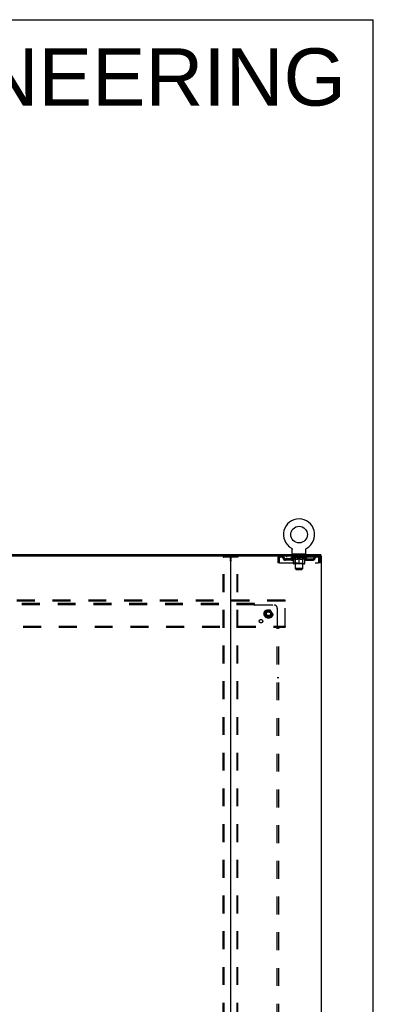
# Model space of a CAD drawing. Header units: inches. Extents: x 0 to 268, y 0 to 174.
# Tile 85 of 85: x 239 to 268, y 92 to 174. Entities that reach past the tile are written whole.
import ezdxf

# ---------------------------------------------------------------- set-up
doc = ezdxf.new("R2010")
doc.units = ezdxf.units.IN
doc.header["$LTSCALE"] = 14.749625
doc.header["$MEASUREMENT"] = 0
doc.linetypes.add('DOT', pattern=[0.2, 0.1, -0.1])
doc.linetypes.add('HIDDEN', pattern=[0.2, 0.1, -0.1])
doc.layers.get('0').update_dxf_attribs({"linetype": 'CONTINUOUS'})
for name, color, linetype in [('DEFAULT_2', 8, 'HIDDEN'), ('DIMENSIONS', 7, 'CONTINUOUS'), ('SUBPANEL', 7, 'CONTINUOUS'), ('WITNESSMARKS', 7, 'CONTINUOUS')]:
    doc.layers.add(name, color=color, linetype=linetype)
doc.styles.get("Standard").update_dxf_attribs({"font": 'arial.ttf'})

msp = doc.modelspace()

# ---------------------------------------------------------------- linework, layer by layer
at = {"color": 7, "linetype": 'Continuous'}
for p, q in [((0, 173.525), (268.175, 173.525)), ((268.175, 0), (268.175, 173.525)), ((261.421, 129.875), (261.42, 129.875)), ((261.42, 129.875), (261.425, 129.872)), ((261.423, 129.873), (261.422, 129.874)), ((261.425, 129.872), (261.429, 129.869)), ((261.429, 129.87), (261.433, 129.867)), ((261.433, 129.867), (261.437, 129.864)), ((261.437, 129.864), (261.441, 129.86)), ((261.441, 129.86), (261.445, 129.857)), ((261.445, 129.857), (261.449, 129.854)), ((261.449, 129.854), (261.452, 129.85)), ((261.452, 129.85), (261.456, 129.846)), ((261.456, 129.846), (261.459, 129.843)), ((261.459, 129.843), (261.463, 129.839)), ((261.462, 129.839), (261.466, 129.835)), ((261.465, 129.835), (261.468, 129.83)), ((261.468, 129.831), (261.471, 129.826)), ((261.471, 129.826), (261.474, 129.822)), ((261.474, 129.822), (261.476, 129.817)), ((261.476, 129.817), (261.479, 129.813)), ((261.479, 129.813), (261.481, 129.808)), ((261.481, 129.808), (261.483, 129.804)), ((261.483, 129.804), (261.485, 129.799)), ((261.485, 129.799), (261.486, 129.794)), ((261.486, 129.794), (261.488, 129.789)), ((261.488, 129.789), (261.489, 129.784)), ((261.489, 129.784), (261.49, 129.779)), ((261.49, 129.779), (261.491, 129.774)), ((261.491, 129.774), (261.492, 129.769)), ((261.492, 129.769), (261.492, 129.764)), ((261.493, 129.754), (261.493, 129.75)), ((261.493, 129.436), (261.493, 129.75)), ((261.556, 129.367), (261.556, 129.337)), ((262.556, 129.367), (261.556, 129.367)), ((262.556, 129.367), (262.556, 129.337)), ((262.618, 129.436), (262.618, 129.75)), ((262.619, 129.764), (262.62, 129.769)), ((262.619, 129.759), (262.619, 129.764)), ((262.62, 129.774), (262.621, 129.779)), ((262.62, 129.769), (262.62, 129.774)), ((262.621, 129.779), (262.622, 129.784)), ((262.622, 129.784), (262.624, 129.789)), ((262.624, 129.789), (262.625, 129.794)), ((262.625, 129.794), (262.627, 129.799)), ((262.627, 129.799), (262.629, 129.804)), ((262.629, 129.804), (262.631, 129.808)), ((262.631, 129.808), (262.633, 129.813)), ((262.633, 129.813), (262.635, 129.817)), ((262.635, 129.817), (262.638, 129.822)), ((262.638, 129.822), (262.64, 129.826)), ((262.64, 129.826), (262.643, 129.831)), ((262.643, 129.83), (262.646, 129.835)), ((262.646, 129.835), (262.649, 129.839)), ((262.649, 129.839), (262.652, 129.843)), ((262.652, 129.843), (262.656, 129.846)), ((262.656, 129.846), (262.659, 129.85)), ((262.659, 129.85), (262.663, 129.854)), ((262.663, 129.854), (262.666, 129.857)), ((262.666, 129.857), (262.67, 129.86)), ((262.67, 129.86), (262.674, 129.864)), ((262.674, 129.864), (262.678, 129.867)), ((262.678, 129.867), (262.682, 129.87)), ((262.682, 129.869), (262.687, 129.872)), ((262.682, 129.87), (262.684, 129.87)), ((262.687, 129.872), (262.691, 129.875)), ((262.69, 129.874), (262.688, 129.873)), ((262.691, 129.875), (262.691, 129.875)), ((263.858, 129.233), (263.858, 129.337)), ((193.62, 129.233), (256.45, 129.233)), ((263.849, 129.233), (263.82, 129.233))]:
    msp.add_line(p, q, dxfattribs=at)
at = {"color": 3, "linetype": 'Continuous'}
for p, q in [((186.212, 129.337), (263.858, 129.337)), ((256.41, 129.193), (256.41, 49.481)), ((256.45, 129.233), (263.82, 129.233)), ((263.849, 129.233), (263.91, 129.233)), ((263.91, 49.441), (263.91, 129.233))]:
    msp.add_line(p, q, dxfattribs=at)
at = {"color": 7, "linetype": 'Continuous'}
for points in [[(261.492, 129.764), (261.493, 129.759), (261.493, 129.754)], [(262.618, 129.75), (262.618, 129.754), (262.619, 129.759)], [(262.618, 129.75), (262.618, 129.754), (262.619, 129.759)]]:
    msp.add_lwpolyline(points, dxfattribs=at)
msp.add_circle((262.056, 130.995), 0.688, dxfattribs=at)
for centre, radius, start, end in [((262.056, 130.995), 1.288, 299.50526, 240.49473), ((261.562, 129.436), 0.069, 180, 265), ((262.549, 129.436), 0.069, 275, 360), ((256.37, 129.193), 0.04, 0, 90)]:
    msp.add_arc(centre, radius, start, end, dxfattribs=at)
at = {"color": 3, "linetype": 'Continuous'}
msp.add_arc((256.45, 129.193), 0.04, 90, 180, dxfattribs=at)
at = {"layer": 'DEFAULT_2', "color": 8, "linetype": 'HIDDEN'}
for p, q in [((261.42, 129.875), (261.42, 129.875)), ((261.428, 129.87), (261.429, 129.87)), ((261.653, 129.367), (261.653, 129.337)), ((261.691, 129.277), (261.691, 129.357)), ((262.421, 129.277), (262.421, 129.357)), ((262.459, 129.367), (262.459, 129.337)), ((255.806, 49.554), (255.806, 129.119)), ((255.827, 129.149), (256.992, 129.149)), ((255.879, 49.554), (255.879, 129.119)), ((256.94, 49.554), (256.94, 129.119)), ((257.014, 49.554), (257.014, 129.119)), ((260.306, 129.066), (260.306, 128.67)), ((260.306, 129.066), (260.41, 129.066)), ((260.41, 128.67), (260.306, 128.67)), ((260.41, 129.066), (260.41, 128.67)), ((260.44, 128.67), (260.44, 129.066)), ((260.44, 128.67), (263.672, 128.67)), ((260.473, 129.233), (260.473, 129.129)), ((263.639, 129.129), (260.473, 129.129)), ((260.941, 128.878), (260.941, 128.982)), ((261.424, 128.982), (260.941, 128.982)), ((261.424, 128.878), (260.941, 128.878)), ((261.024, 129.233), (261.024, 129.129)), ((261.191, 128.878), (261.191, 128.982)), ((261.422, 129.082), (261.422, 129.129)), ((262.689, 129.082), (261.422, 129.082)), ((261.582, 128.97), (261.422, 129.082)), ((261.432, 129.122), (261.432, 129.129)), ((261.441, 129.119), (261.441, 129.122)), ((261.441, 129.119), (262.671, 129.119)), ((261.45, 129.119), (261.45, 129.122)), ((261.451, 129.119), (261.451, 129.122)), ((261.461, 129.122), (261.461, 129.129)), ((261.477, 129.119), (261.477, 129.122)), ((261.479, 129.119), (261.479, 129.122)), ((261.507, 129.122), (261.507, 129.129)), ((261.522, 129.119), (261.522, 129.122)), ((261.524, 129.119), (261.524, 129.122)), ((261.729, 129.122), (261.527, 129.122)), ((261.571, 129.122), (261.571, 129.129)), ((261.572, 129.119), (261.572, 129.122)), ((261.573, 129.119), (261.573, 129.122)), ((261.576, 129.119), (261.576, 129.122)), ((261.582, 128.97), (261.592, 128.97)), ((261.583, 129.119), (261.583, 129.122)), ((261.583, 129.119), (261.583, 129.122)), ((261.586, 129.119), (261.586, 129.122)), ((261.59, 129.119), (261.59, 129.123)), ((261.592, 128.607), (261.592, 129.014)), ((261.594, 129.119), (261.594, 129.122)), ((261.608, 129.119), (261.608, 129.122)), ((261.618, 129.129), (261.618, 129.233)), ((261.626, 129.119), (261.626, 129.122)), ((261.627, 129.119), (261.627, 129.124)), ((262.482, 128.57), (261.629, 128.57)), ((261.647, 129.119), (261.647, 129.122)), ((261.649, 129.122), (261.649, 129.129)), ((261.658, 129.119), (261.658, 129.122)), ((261.662, 129.119), (261.662, 129.122)), ((261.672, 129.119), (261.672, 129.122)), ((261.683, 129.119), (261.683, 129.126)), ((261.699, 129.119), (261.699, 129.122)), ((261.761, 129.267), (261.701, 129.267)), ((261.702, 129.119), (261.702, 129.122)), ((261.743, 128.61), (261.703, 128.57)), ((261.729, 129.119), (261.729, 129.122)), ((261.796, 129.122), (261.734, 129.122)), ((261.735, 128.97), (261.914, 128.97)), ((261.739, 129.122), (261.739, 129.129)), ((261.743, 128.61), (261.743, 129.079)), ((262.368, 128.61), (261.743, 128.61)), ((261.746, 129.119), (261.746, 129.122)), ((261.751, 129.119), (261.751, 129.122)), ((261.756, 128.186), (261.756, 129.257)), ((261.757, 129.119), (261.757, 129.127)), ((261.761, 129.119), (261.761, 129.122)), ((261.772, 129.119), (261.772, 129.122)), ((261.796, 129.119), (261.796, 129.122)), ((261.871, 129.122), (261.812, 129.122)), ((261.832, 129.119), (261.832, 129.122)), ((261.839, 129.122), (261.839, 129.129)), ((261.843, 129.119), (261.843, 129.122)), ((261.845, 129.119), (261.845, 129.128)), ((261.848, 129.119), (261.848, 129.122)), ((261.855, 129.119), (261.855, 129.122)), ((261.871, 129.119), (261.871, 129.122)), ((261.951, 129.122), (261.897, 129.122)), ((261.91, 129.119), (261.91, 129.122)), ((261.941, 129.122), (262.019, 129.126)), ((261.946, 129.122), (261.946, 129.129)), ((261.946, 129.129), (261.946, 129.129)), ((261.946, 129.122), (261.946, 129.128)), ((261.946, 129.119), (261.946, 129.122)), ((261.95, 129.119), (261.95, 129.122)), ((261.951, 129.119), (261.951, 129.122)), ((261.952, 129.119), (261.952, 129.122)), ((261.987, 129.122), (262.051, 129.122)), ((261.992, 129.119), (261.992, 129.122)), ((261.998, 129.122), (261.998, 129.125)), ((262.019, 129.122), (262.019, 129.126)), ((262.035, 129.119), (262.035, 129.122)), ((262.053, 129.122), (262.053, 129.122)), ((262.053, 129.119), (262.053, 129.122)), ((262.053, 129.119), (262.053, 129.122)), ((262.056, 129.122), (262.056, 129.129)), ((262.056, 129.129), (262.17, 129.122)), ((262.056, 128.57), (262.056, 129.014)), ((262.058, 129.119), (262.058, 129.122)), ((262.058, 129.119), (262.058, 129.122)), ((262.058, 129.122), (262.058, 129.122)), ((262.077, 129.119), (262.077, 129.122)), ((262.077, 129.122), (262.125, 129.122)), ((262.119, 129.119), (262.119, 129.122)), ((262.16, 129.119), (262.16, 129.122)), ((262.16, 129.119), (262.16, 129.122)), ((262.16, 129.122), (262.215, 129.122)), ((262.161, 129.119), (262.161, 129.122)), ((262.165, 129.129), (262.166, 129.129)), ((262.165, 129.122), (262.165, 129.128)), ((262.165, 129.119), (262.165, 129.122)), ((262.166, 129.122), (262.166, 129.129)), ((262.197, 128.97), (262.377, 128.97)), ((262.202, 129.119), (262.202, 129.122)), ((262.241, 129.119), (262.241, 129.122)), ((262.241, 129.122), (262.3, 129.122)), ((262.256, 129.119), (262.256, 129.122)), ((262.264, 129.119), (262.264, 129.122)), ((262.266, 129.119), (262.266, 129.128)), ((262.269, 129.119), (262.269, 129.122)), ((262.272, 129.122), (262.272, 129.129)), ((262.28, 129.119), (262.28, 129.122)), ((262.316, 129.119), (262.316, 129.122)), ((262.316, 129.122), (262.378, 129.122)), ((262.34, 129.119), (262.34, 129.122)), ((262.411, 129.267), (262.351, 129.267)), ((262.351, 129.119), (262.351, 129.122)), ((262.355, 129.119), (262.355, 129.127)), ((262.356, 128.186), (262.356, 129.257)), ((262.361, 129.119), (262.361, 129.122)), ((262.366, 129.119), (262.366, 129.122)), ((262.368, 128.61), (262.368, 129.079)), ((262.368, 128.61), (262.408, 128.57)), ((262.372, 129.122), (262.372, 129.129)), ((262.383, 129.119), (262.383, 129.122)), ((262.383, 129.122), (262.584, 129.122)), ((262.41, 129.119), (262.41, 129.122)), ((262.413, 129.119), (262.413, 129.122)), ((262.428, 129.119), (262.428, 129.126)), ((262.44, 129.119), (262.44, 129.122)), ((262.449, 129.119), (262.449, 129.122)), ((262.453, 129.119), (262.453, 129.122)), ((262.463, 129.122), (262.463, 129.129)), ((262.464, 129.119), (262.464, 129.122)), ((262.485, 129.119), (262.485, 129.124)), ((262.485, 129.119), (262.485, 129.122)), ((262.493, 129.129), (262.493, 129.233)), ((262.503, 129.119), (262.503, 129.122)), ((262.517, 129.119), (262.517, 129.122)), ((262.519, 128.607), (262.519, 129.014)), ((262.519, 128.97), (262.53, 128.97)), ((262.522, 129.119), (262.522, 129.123)), ((262.525, 129.119), (262.525, 129.122)), ((262.529, 129.119), (262.529, 129.122)), ((262.529, 129.119), (262.529, 129.122)), ((262.53, 128.97), (262.689, 129.082)), ((262.536, 129.119), (262.536, 129.122)), ((262.539, 129.119), (262.539, 129.122)), ((262.539, 129.119), (262.539, 129.122)), ((262.541, 129.122), (262.541, 129.129)), ((262.587, 129.119), (262.587, 129.122)), ((262.59, 129.119), (262.59, 129.122)), ((262.604, 129.122), (262.604, 129.129)), ((262.633, 129.119), (262.633, 129.122)), ((262.635, 129.119), (262.635, 129.122)), ((262.651, 129.122), (262.651, 129.129)), ((262.661, 129.119), (262.661, 129.122)), ((262.662, 129.119), (262.662, 129.122)), ((262.671, 129.119), (262.671, 129.122)), ((262.679, 129.122), (262.679, 129.129)), ((262.687, 128.982), (263.17, 128.982)), ((262.687, 128.878), (263.17, 128.878)), ((262.689, 129.082), (262.689, 129.129)), ((262.92, 128.878), (262.92, 128.982)), ((263.087, 129.233), (263.087, 129.129)), ((263.17, 128.878), (263.17, 128.982)), ((263.639, 129.233), (263.639, 129.129)), ((263.672, 129.066), (263.672, 128.67)), ((263.806, 129.066), (263.702, 129.066)), ((263.702, 128.67), (263.702, 129.066)), ((263.806, 128.67), (263.702, 128.67)), ((263.806, 128.67), (263.806, 129.066)), ((262.356, 128.186), (261.756, 128.186)), ((261.825, 128.117), (261.756, 128.186)), ((261.825, 128.117), (262.287, 128.117)), ((262.287, 128.117), (262.356, 128.186)), ((260.91, 125.587), (189.16, 125.587)), ((260.91, 125.483), (189.16, 125.483)), ((260.91, 125.483), (260.91, 125.587)), ((260.91, 123.441), (260.91, 125.483)), ((259.372, 124.734), (259.217, 124.467)), ((259.217, 124.457), (259.372, 124.189)), ((259.689, 124.739), (259.38, 124.739)), ((259.852, 124.467), (259.698, 124.734)), ((259.698, 124.189), (259.852, 124.457)), ((259.689, 124.184), (259.38, 124.184)), ((189.16, 123.441), (260.91, 123.441)), ((189.16, 123.337), (260.91, 123.337)), ((260.91, 123.441), (260.91, 123.337))]:
    msp.add_line(p, q, dxfattribs=at)
for points in [[(255.806, 129.119), (255.807, 129.127), (255.809, 129.134), (255.812, 129.14), (255.816, 129.145), (255.821, 129.148), (255.827, 129.149)], [(255.901, 129.149), (255.895, 129.148), (255.89, 129.145), (255.886, 129.14), (255.882, 129.134), (255.88, 129.127), (255.879, 129.119)], [(256.94, 129.119), (256.939, 129.127), (256.937, 129.134), (256.934, 129.14), (256.929, 129.145), (256.925, 129.148), (256.919, 129.149)], [(256.992, 129.149), (256.998, 129.148), (257.003, 129.145), (257.007, 129.14), (257.011, 129.134), (257.013, 129.127), (257.014, 129.119)], [(260.473, 129.233), (260.47, 129.232), (260.468, 129.228), (260.466, 129.223), (260.463, 129.216), (260.461, 129.207), (260.459, 129.196), (260.456, 129.184), (260.454, 129.17), (260.452, 129.155), (260.449, 129.138), (260.447, 129.121), (260.444, 129.103), (260.442, 129.084), (260.44, 129.066)], [(260.473, 129.129), (260.47, 129.128), (260.468, 129.127), (260.466, 129.125), (260.463, 129.122), (260.461, 129.119), (260.459, 129.115), (260.456, 129.11), (260.454, 129.105), (260.452, 129.099), (260.449, 129.093), (260.447, 129.086), (260.444, 129.08), (260.442, 129.073), (260.44, 129.066)], [(261.742, 128.97), (261.717, 128.975), (261.693, 128.981), (261.668, 128.987), (261.643, 128.995), (261.618, 129.004), (261.592, 129.014)], [(261.592, 129.013), (261.617, 129.003), (261.641, 128.995), (261.665, 128.987), (261.688, 128.981), (261.711, 128.975), (261.735, 128.97)], [(262.056, 129.014), (262.03, 129.004), (262.004, 128.995), (261.979, 128.987), (261.954, 128.981), (261.929, 128.975), (261.905, 128.97)], [(261.914, 128.97), (261.938, 128.975), (261.961, 128.981), (261.984, 128.987), (262.008, 128.995), (262.032, 129.003), (262.056, 129.012)], [(262.207, 128.97), (262.182, 128.975), (262.157, 128.981), (262.132, 128.987), (262.107, 128.995), (262.081, 129.004), (262.056, 129.014)], [(262.056, 129.012), (262.08, 129.003), (262.104, 128.995), (262.127, 128.987), (262.151, 128.981), (262.174, 128.975), (262.197, 128.97)], [(262.519, 129.014), (262.493, 129.004), (262.468, 128.995), (262.443, 128.987), (262.418, 128.98), (262.394, 128.975), (262.369, 128.97)], [(262.377, 128.97), (262.4, 128.975), (262.424, 128.981), (262.447, 128.987), (262.471, 128.995), (262.495, 129.003), (262.519, 129.013)], [(263.643, 129.228), (263.641, 129.232), (263.639, 129.233)], [(263.651, 129.119), (263.648, 129.122), (263.646, 129.125), (263.643, 129.127), (263.641, 129.128), (263.639, 129.129)], [(263.643, 129.228), (263.646, 129.223), (263.648, 129.216), (263.651, 129.207), (263.653, 129.196), (263.655, 129.184), (263.658, 129.17), (263.66, 129.155), (263.662, 129.138), (263.665, 129.121), (263.667, 129.103), (263.669, 129.084), (263.672, 129.066)], [(263.651, 129.119), (263.653, 129.115), (263.655, 129.11), (263.658, 129.105), (263.66, 129.099), (263.662, 129.093), (263.665, 129.086), (263.667, 129.08), (263.669, 129.073), (263.672, 129.066)]]:
    msp.add_lwpolyline(points, dxfattribs=at)
for radius in [0.372, 0.356, 0.312, 0.204, 0.188, 0.183, 0.165]:
    msp.add_circle((259.535, 124.462), radius, dxfattribs=at)
at = {"layer": 'DEFAULT_2', "color": 8, "linetype": 'DOT'}
msp.add_circle((259.535, 124.462), 0.17, dxfattribs=at)
at = {"layer": 'DEFAULT_2', "color": 8, "linetype": 'HIDDEN'}
for centre, radius, start, end in [((261.562, 129.436), 0.069, 265, 270), ((261.681, 129.357), 0.01, 0, 90), ((262.431, 129.357), 0.01, 90, 180), ((262.549, 129.436), 0.069, 270, 275), ((260.473, 129.066), 0.167, 90, 180), ((260.473, 129.066), 0.063, 90, 180), ((260.652, 129.066), 0.167, 8.07163, 90), ((260.653, 129.066), 0.0625, 7.98631, 90), ((260.941, 129.107), 0.229, 187.98631, 270), ((260.941, 129.107), 0.125, 188.07163, 270), ((261.424, 129.107), 0.125, 270, 351.92837), ((261.424, 129.107), 0.229, 270, 352.01369), ((261.713, 129.066), 0.167, 90, 171.92837), ((261.629, 128.607), 0.0371, 180, 270), ((261.713, 129.066), 0.0625, 90, 172.01369), ((261.701, 129.277), 0.01, 180, 270), ((261.703, 129.079), 0.0398, 0, 90), ((261.746, 129.257), 0.01, 0, 90), ((262.366, 129.257), 0.01, 90, 180), ((262.408, 129.079), 0.0398, 90, 180), ((262.398, 129.066), 0.167, 8.07163, 90), ((262.399, 129.066), 0.0625, 7.98631, 90), ((262.411, 129.277), 0.01, 270, 360), ((262.687, 129.107), 0.229, 187.98631, 270), ((262.482, 128.607), 0.0371, 270, 360), ((262.687, 129.107), 0.125, 188.07163, 270), ((263.17, 129.107), 0.125, 270, 351.92837), ((263.17, 129.107), 0.229, 270, 352.01369), ((263.459, 129.066), 0.167, 90, 171.92837), ((263.459, 129.066), 0.0625, 90, 172.01369), ((263.639, 129.066), 0.167, 0, 90), ((263.639, 129.066), 0.063, 0, 90), ((259.226, 124.462), 0.01, 150.01268, 209.98829), ((259.38, 124.729), 0.01, 90.01235, 149.98915), ((259.689, 124.729), 0.01, 30.01204, 89.98872), ((259.844, 124.462), 0.01, 330.01268, 29.98829), ((259.38, 124.194), 0.01, 210.01204, 269.98872), ((259.689, 124.194), 0.01, 270.01235, 329.98915)]:
    msp.add_arc(centre, radius, start, end, dxfattribs=at)
for centre, major_axis, ratio, start_param, end_param in [((262.056, 129.129), (0.633, 0.007), 0.05963, 2.96643, 3.140963), ((261.403, 129.117), (0.198, 0), 0.060556, 0.430652, 1.470503), ((262.056, 129.129), (0.633, 0), 0.060556, -3.141593, -2.96706), ((261.403, 129.11), (0.198, 0.002), 0.05963, 1.376596, 1.469874), ((262.056, 129.129), (0.633, 0.013), 0.05688, 2.791345, 2.965878), ((261.378, 129.117), (0.198, 0.002), 0.05963, 0.25549, 1.295341), ((261.447, 129.117), (0.198, -0.002), 0.05963, 0.605815, 1.645666), ((262.056, 129.129), (0.633, -0.007), 0.05963, -2.96643, -2.791898), ((261.447, 129.11), (0.198, 0), 0.060556, 1.551758, 1.645036), ((261.378, 129.11), (0.198, 0.004), 0.05688, 1.20151, 1.294789), ((261.448, 129.112), (0.164, 0.002), 0.05963, 1.065228, 1.614276), ((261.428, 129.112), (0.164, 0.003), 0.05688, 0.890143, 1.43919), ((261.486, 129.112), (0.164, 0), 0.060556, 1.240391, 1.789438), ((262.056, 129.129), (0.633, 0.019), 0.052395, 2.616403, 2.790936), ((261.375, 129.117), (0.198, 0.004), 0.05688, 0.080405, 1.120256), ((261.509, 129.117), (0.198, -0.004), 0.05688, 0.7809, 1.820751), ((262.056, 129.129), (0.633, -0.013), 0.05688, -2.791345, -2.616812), ((261.509, 129.11), (0.198, -0.002), 0.05963, 1.72692, 1.820198), ((261.375, 129.11), (0.198, 0.006), 0.052395, 1.026568, 1.119847), ((261.428, 129.112), (0.164, 0.005), 0.052395, 0.715201, 1.264248), ((261.542, 129.112), (0.164, -0.002), 0.05963, 1.415553, 1.9646), ((262.056, 129.129), (0.633, 0.025), 0.046319, 2.441654, 2.616187), ((261.589, 129.117), (0.198, -0.006), 0.052395, 0.955842, 1.995693), ((262.056, 129.129), (0.633, -0.019), 0.052395, -2.616403, -2.44187), ((261.392, 129.117), (0.198, 0.006), 0.052395, -0.094537, 0.945314), ((261.589, 129.11), (0.198, -0.004), 0.05688, 1.902006, 1.995284), ((261.392, 129.11), (0.198, 0.008), 0.046319, 0.851819, 0.945098), ((261.446, 129.112), (0.164, 0.006), 0.046319, 0.540452, 1.089499), ((261.613, 129.112), (0.164, -0.003), 0.05688, 1.590638, 2.139686), ((262.056, 129.129), (0.633, 0.029), 0.038841, 2.267123, 2.441656), ((261.682, 129.117), (0.198, -0.008), 0.046319, 1.130591, 2.170442), ((261.429, 129.117), (0.198, 0.008), 0.046319, -0.269286, 0.770565), ((262.056, 129.129), (0.633, -0.025), 0.046319, -2.441654, -2.267121), ((261.682, 129.11), (0.198, -0.006), 0.052395, 2.076947, 2.170226), ((261.429, 129.11), (0.198, 0.009), 0.038841, 0.677289, 0.770567), ((261.483, 129.112), (0.164, 0.008), 0.038841, 0.365921, 0.914969), ((261.697, 129.112), (0.164, -0.005), 0.052395, 1.76558, 2.314627), ((262.056, 129.129), (0.633, 0.033), 0.030195, 2.09281, 2.267343), ((261.787, 129.117), (0.198, -0.009), 0.038841, 1.305122, 2.344973), ((261.485, 129.117), (0.198, 0.009), 0.038841, -0.443817, 0.596034), ((262.056, 129.129), (0.633, -0.029), 0.038841, -2.267123, -2.092591), ((261.787, 129.11), (0.198, -0.008), 0.046319, 2.251696, 2.344975), ((261.485, 129.11), (0.198, 0.01), 0.030195, 0.502975, 0.596254), ((261.537, 129.112), (0.164, 0.009), 0.030195, 0.191608, 0.740655), ((261.793, 129.112), (0.164, -0.006), 0.046319, 1.940329, 2.489376), ((261.558, 129.117), (0.198, 0.01), 0.030195, -0.61813, 0.421721), ((262.056, 129.129), (0.633, 0.036), 0.020645, 1.918687, 2.09322), ((261.9, 129.117), (0.198, -0.01), 0.030195, 1.479435, 2.519286), ((262.056, 129.129), (0.633, -0.033), 0.030195, -2.09281, -1.918277), ((261.9, 129.11), (0.198, -0.009), 0.038841, 2.426227, 2.519505), ((261.558, 129.11), (0.198, 0.011), 0.020645, 0.328852, 0.422131), ((261.607, 129.112), (0.164, 0.009), 0.020645, 0.017485, 0.566532), ((261.896, 129.112), (0.164, -0.008), 0.038841, 2.11486, 2.663907), ((261.647, 129.117), (0.198, 0.011), 0.020645, -0.792253, 0.247598), ((262.056, 129.129), (0.633, 0.038), 0.010478, 1.744704, 1.919237), ((262.018, 129.117), (0.198, -0.011), 0.020645, 1.653558, 2.693409), ((262.056, 129.129), (0.633, -0.036), 0.020645, -1.918687, -1.744154), ((262.018, 129.11), (0.198, -0.01), 0.030195, 2.60054, 2.693819), ((261.647, 129.11), (0.198, 0.012), 0.010478, 0.154869, 0.248148), ((261.691, 129.112), (0.164, 0.01), 0.010478, 6.126688, 6.675735), ((262.005, 129.112), (0.164, -0.009), 0.030195, 2.289173, 2.83822), ((261.748, 129.117), (0.198, 0.012), 0.010478, -0.966236, -0.000846), ((262.136, 129.117), (0.198, -0.012), 0.010478, 1.827541, 2.867392), ((262.056, 129.129), (0.633, -0.038), 0.010478, -1.744704, -1.570171), ((262.136, 129.11), (0.198, -0.011), 0.020645, 2.774664, 2.867942), ((262.114, 129.112), (0.164, -0.009), 0.020645, 2.463296, 3.012344), ((261.975, 129.117), (0.198, 0.012), 0.010478, 0.274201, 1.314052), ((261.889, 129.112), (0.164, 0.01), 0.010478, -0.000298, 0.504314), ((261.859, 129.11), (0.198, 0.012), 0.010478, 0.192946, 0.399283), ((262.056, 129.129), (0.633, 0.038), 0.010478, -1.578586, -1.396888), ((262.253, 129.11), (0.198, -0.012), 0.010478, 2.948646, 3.041925), ((262.223, 129.112), (0.164, -0.01), 0.010478, 2.637279, 3.142076), ((262.094, 129.117), (0.198, 0.011), 0.020645, 0.448184, 1.488034), ((261.997, 129.112), (0.164, 0.009), 0.020645, 0.129249, 0.678296), ((261.975, 129.11), (0.198, 0.011), 0.020645, 0.273651, 0.366929), ((262.363, 129.117), (0.198, -0.012), 0.010478, -3.140747, -2.175357), ((262.056, 129.129), (0.633, 0.036), 0.020645, -1.397439, -1.222906), ((262.056, 129.129), (0.633, -0.038), 0.010478, 1.222355, 1.396888), ((262.212, 129.117), (0.198, 0.01), 0.030195, 0.622307, 1.662158), ((262.107, 129.112), (0.164, 0.009), 0.030195, 0.303372, 0.852419), ((262.42, 129.112), (0.164, -0.01), 0.010478, 2.749043, 3.29809), ((262.464, 129.117), (0.198, -0.011), 0.020645, 2.893995, 3.933846), ((262.094, 129.11), (0.198, 0.01), 0.030195, 0.447774, 0.541052), ((262.464, 129.11), (0.198, -0.012), 0.010478, 2.893445, 2.986723), ((262.056, 129.129), (0.633, 0.033), 0.030195, -1.223315, -1.048783), ((262.056, 129.129), (0.633, -0.036), 0.020645, 1.048373, 1.222906), ((262.325, 129.117), (0.198, 0.009), 0.038841, 0.79662, 1.836471), ((262.215, 129.112), (0.164, 0.008), 0.038841, 0.477686, 1.026733), ((262.504, 129.112), (0.164, -0.009), 0.020645, 2.57506, 3.124108), ((262.553, 129.117), (0.198, -0.01), 0.030195, 2.719872, 3.759723), ((262.429, 129.117), (0.198, 0.008), 0.046319, 0.971151, 2.011002), ((262.212, 129.11), (0.198, 0.009), 0.038841, 0.622087, 0.715366), ((262.553, 129.11), (0.198, -0.011), 0.020645, 2.719462, 2.812741), ((262.056, 129.129), (0.633, 0.029), 0.038841, -1.049002, -0.874469), ((262.056, 129.129), (0.633, -0.033), 0.030195, 0.87425, 1.048783), ((262.319, 129.112), (0.164, 0.006), 0.046319, 0.652216, 1.201263), ((262.523, 129.117), (0.198, 0.006), 0.052395, 1.1459, 2.185751), ((262.574, 129.112), (0.164, -0.009), 0.030195, 2.400937, 2.949985), ((262.627, 129.117), (0.198, -0.009), 0.038841, 2.545558, 3.585409), ((262.414, 129.112), (0.164, 0.005), 0.052395, 0.826965, 1.376012), ((262.325, 129.11), (0.198, 0.008), 0.046319, 0.796618, 0.889896), ((262.627, 129.11), (0.198, -0.01), 0.030195, 2.545339, 2.638617), ((262.602, 129.117), (0.198, 0.004), 0.05688, 1.320842, 2.360692), ((262.056, 129.129), (0.633, 0.025), 0.046319, -0.874471, -0.699939), ((262.056, 129.129), (0.633, -0.029), 0.038841, 0.699936, 0.874469), ((262.683, 129.117), (0.198, -0.008), 0.046319, 2.371028, 3.410879), ((262.629, 129.112), (0.164, -0.008), 0.038841, 2.226624, 2.775671), ((262.665, 129.117), (0.198, 0.002), 0.05963, 1.495927, 2.535778), ((262.499, 129.112), (0.164, 0.003), 0.05688, 1.001907, 1.550954), ((262.72, 129.117), (0.198, -0.006), 0.052395, 2.196279, 3.23613), ((262.429, 129.11), (0.198, 0.006), 0.052395, 0.971367, 1.064645), ((262.665, 129.112), (0.164, -0.006), 0.046319, 2.052093, 2.601141), ((262.709, 129.117), (0.198, 0), 0.060556, 1.671089, 2.71094), ((262.683, 129.11), (0.198, -0.009), 0.038841, 2.371026, 2.464304), ((262.737, 129.117), (0.198, -0.004), 0.05688, 2.021337, 3.061188), ((262.056, 129.129), (0.633, 0.019), 0.052395, -0.699723, -0.52519), ((262.056, 129.129), (0.633, -0.025), 0.046319, 0.525406, 0.699939), ((262.733, 129.117), (0.198, -0.002), 0.05963, 1.846251, 2.886102), ((262.57, 129.112), (0.164, 0.002), 0.05963, 1.176993, 1.72604), ((262.684, 129.112), (0.164, -0.005), 0.052395, 1.877344, 2.426392), ((262.625, 129.112), (0.164, 0), 0.060556, 1.352155, 1.901202), ((262.683, 129.112), (0.164, -0.003), 0.05688, 1.702402, 2.25145), ((262.663, 129.112), (0.164, -0.002), 0.05963, 1.527317, 2.076364), ((262.523, 129.11), (0.198, 0.004), 0.05688, 1.146309, 1.239587), ((262.72, 129.11), (0.198, -0.008), 0.046319, 2.196495, 2.289773), ((262.056, 129.129), (0.633, 0.013), 0.05688, -0.524781, -0.350248), ((262.056, 129.129), (0.633, -0.019), 0.052395, 0.350657, 0.52519), ((262.602, 129.11), (0.198, 0.002), 0.05963, 1.321394, 1.414673), ((262.737, 129.11), (0.198, -0.006), 0.052395, 2.021746, 2.115024), ((262.056, 129.129), (0.633, 0.007), 0.05963, -0.349695, -0.175162), ((262.056, 129.129), (0.633, -0.013), 0.05688, 0.175715, 0.350248), ((262.665, 129.11), (0.198, 0), 0.060556, 1.496556, 1.589835), ((262.733, 129.11), (0.198, -0.004), 0.05688, 1.846804, 1.940083), ((262.709, 129.11), (0.198, -0.002), 0.05963, 1.671719, 1.764997), ((262.056, 129.129), (0.633, 0), 0.060556, -0.174533, 0), ((262.056, 129.129), (0.633, -0.007), 0.05963, 0.000629, 0.175162)]:
    msp.add_ellipse(centre, major_axis=major_axis, ratio=ratio, start_param=start_param, end_param=end_param, dxfattribs=at)
at = {"layer": 'SUBPANEL', "color": 8, "linetype": 'HIDDEN'}
for p, q in [((258.378, 125.305), (191.691, 125.305)), ((254.253, 125.18), (254.253, 125.305)), ((258.378, 125.14), (258.378, 125.305)), ((258.378, 125.18), (191.691, 125.18)), ((258.414, 125.18), (260.003, 125.18)), ((260.253, 124.93), (260.253, 123.341)), ((260.213, 123.305), (260.378, 123.305)), ((260.253, 55.368), (260.253, 123.305)), ((260.272, 123.322), (260.265, 123.33)), ((260.378, 55.368), (260.378, 123.305)), ((260.253, 119.18), (260.378, 119.18))]:
    msp.add_line(p, q, dxfattribs=at)
for points in [[(258.378, 125.219), (258.38, 125.216), (258.382, 125.214), (258.384, 125.212), (258.385, 125.21), (258.387, 125.208), (258.389, 125.206), (258.391, 125.204), (258.392, 125.202), (258.394, 125.201), (258.396, 125.199), (258.401, 125.194)], [(258.378, 125.14), (258.38, 125.14), (258.382, 125.141), (258.384, 125.142), (258.386, 125.143), (258.388, 125.144), (258.389, 125.146), (258.391, 125.147), (258.393, 125.149), (258.394, 125.151), (258.395, 125.153), (258.397, 125.155), (258.398, 125.157), (258.4, 125.159), (258.401, 125.162)], [(258.401, 125.194), (258.403, 125.192), (258.405, 125.19), (258.407, 125.188), (258.409, 125.186), (258.411, 125.184), (258.412, 125.182), (258.414, 125.18)], [(258.401, 125.162), (258.404, 125.167), (258.406, 125.169), (258.407, 125.172), (258.409, 125.174), (258.411, 125.176), (258.412, 125.179), (258.414, 125.18)], [(260.213, 123.305), (260.213, 123.307), (260.214, 123.309), (260.215, 123.311), (260.216, 123.313), (260.217, 123.314), (260.219, 123.316), (260.22, 123.318), (260.222, 123.319), (260.224, 123.321), (260.226, 123.322), (260.228, 123.324), (260.23, 123.325), (260.232, 123.327), (260.235, 123.328), (260.24, 123.331)], [(260.24, 123.331), (260.242, 123.333), (260.245, 123.334), (260.247, 123.336), (260.25, 123.338), (260.252, 123.339), (260.253, 123.341)], [(260.265, 123.33), (260.263, 123.332), (260.261, 123.334), (260.259, 123.336), (260.257, 123.337), (260.255, 123.339), (260.253, 123.341)], [(260.292, 123.305), (260.29, 123.307), (260.287, 123.309), (260.285, 123.311), (260.283, 123.312), (260.281, 123.314), (260.279, 123.316), (260.277, 123.317), (260.276, 123.319), (260.274, 123.321), (260.272, 123.322)]]:
    msp.add_lwpolyline(points, dxfattribs=at)
for centre, radius in [((259.535, 124.462), 0.25), ((258.916, 123.843), 0.141)]:
    msp.add_circle(centre, radius, dxfattribs=at)
msp.add_arc((260.003, 124.93), 0.25, 0, 90, dxfattribs=at)
at = {"layer": 'WITNESSMARKS', "color": 40, "linetype": 'Continuous'}
for p, q in [((256.347, 129.108), (256.472, 129.108)), ((256.347, 129.045), (256.472, 129.045)), ((256.347, 128.983), (256.472, 128.983)), ((256.347, 128.858), (256.472, 128.858))]:
    msp.add_line(p, q, dxfattribs=at)

# ---------------------------------------------------------------- texts
at = {"layer": 'DIMENSIONS', "color": 2, "linetype": 'Continuous', "insert": (206.046, 171.158), "char_height": 4.7325, "width": 119.52641, "attachment_point": 2, "line_spacing_factor": 0.9}
msp.add_mtext('SAGINAW CONTROL & ENGINEERING\\PSCE-N80L7818SS6', dxfattribs=at)

doc.saveas('drawing.dxf')
